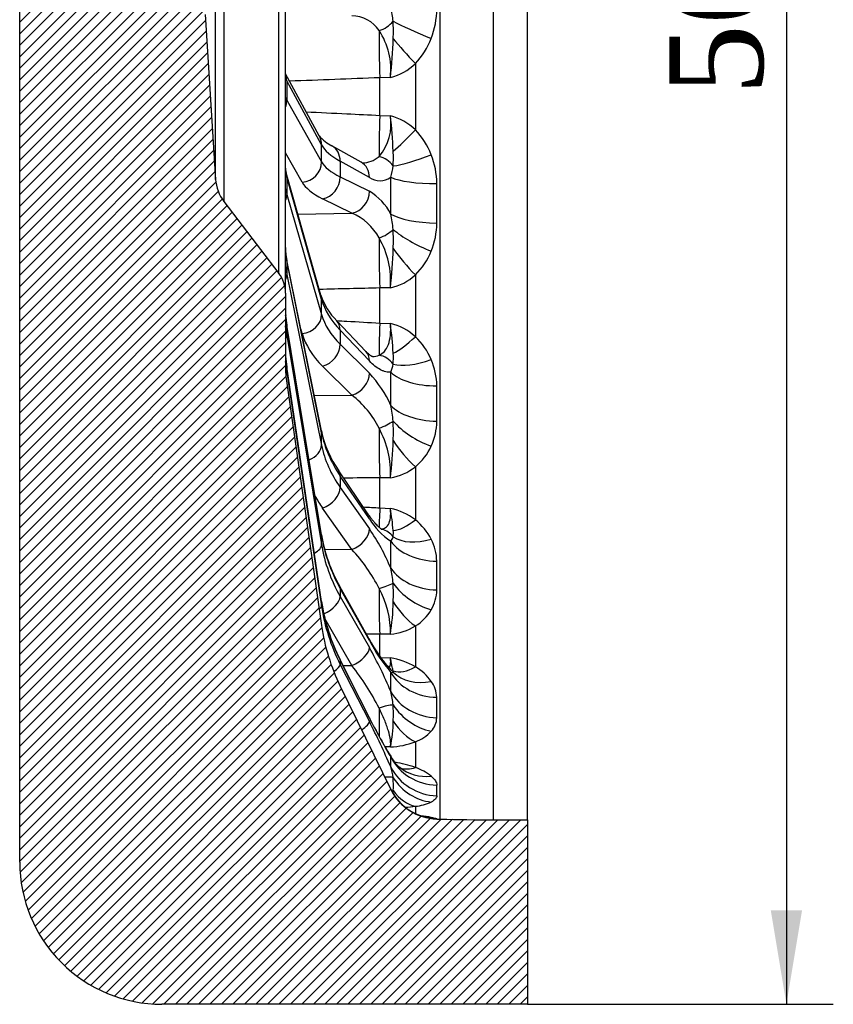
# Model space of a CAD drawing. Header units: millimetres. Extents: x 0 to 2285, y 0 to 1615.
# Tile 2 of 18: x 504 to 704, y 796 to 1039. Entities that reach past the tile are written whole.
import ezdxf
from ezdxf.enums import TextEntityAlignment as Align

# ---------------------------------------------------------------- set-up
doc = ezdxf.new("R2010")
doc.units = ezdxf.units.MM
doc.header["$LTSCALE"] = 7.692307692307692
doc.layers.add('CAP500C', color=7, linetype='Continuous')
doc.layers.add('Default', color=7, linetype='Continuous')
doc.styles.add('SEACAD_Times_New_Roman', font='times.ttf')
doc.dimstyles.new('ANSImm', dxfattribs={"dimtxt": 23.07692307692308, "dimasz": 23.07692307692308, "dimexe": 11.53846153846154, "dimexo": 0, "dimgap": 5.769230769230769, "dimtad": 1, "dimdsep": 46, "dimtxsty": 'SEACAD_Times_New_Roman', "dimblk1": '_SE_FILLED', "dimblk2": '_SE_FILLED', "dimsah": 1, "dimcen": 11.53846153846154, "dimazin": 0, "dimtfac": 0.85, "dimtdec": 3, "dimtofl": 0, "dimtmove": 0, "dimatfit": 3, "dimfxl": 1, "dimarcsym": 0})

# ---------------------------------------------------------------- blocks, each defined once
blk = doc.blocks.new('SE6')
at = {"layer": 'CAP500C', "linetype": 'Continuous'}
h = blk.add_hatch(dxfattribs=at)
h.set_pattern_fill('LINE', scale=0.6299212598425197, angle=45, style=0)
h.set_pattern_definition([(45, (0, 0), (-1.414213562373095, 1.414213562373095), [])])
edge = h.paths.add_edge_path()
edge.add_arc((627.3167476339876, 1196.114771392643), 50, 153.8951459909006, 171.8238029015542, ccw=False)
edge.add_line((582.4172325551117, 1218.115533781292), (594.8877815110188, 1243.565633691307))
edge.add_arc((606.5616554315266, 1237.845435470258), 13, 91.5000000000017, 153.8951459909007, ccw=False)
edge.add_line((606.2213551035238, 1250.84098069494), (607.0035780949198, 1250.861463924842))
edge.add_line((607.0035780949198, 1250.861463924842), (620.0920522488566, 1251.032801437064))
edge.add_line((620.0920522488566, 1251.032801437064), (628.5466937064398, 1251.032801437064))
edge.add_line((628.5466937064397, 1251.032801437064), (628.5466937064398, 1296.432801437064))
edge.add_line((628.5466937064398, 1296.432801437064), (538.5466937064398, 1296.432801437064))
edge.add_arc((538.5466937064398, 1261.432801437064), 35.00000000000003, 90, 180)
edge.add_line((503.5466937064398, 1261.432801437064), (503.5466937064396, 831.4328014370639))
edge.add_arc((538.5466937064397, 831.4328014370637), 35.00000000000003, 180, 270)
edge.add_line((538.5466937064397, 796.4328014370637), (628.5466937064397, 796.4328014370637))
edge.add_line((628.5466937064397, 796.4328014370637), (628.5466937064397, 841.8328014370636))
edge.add_line((628.5466937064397, 841.8328014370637), (620.0920522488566, 841.8328014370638))
edge.add_line((620.0920522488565, 841.8328014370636), (607.0035780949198, 842.0041389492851))
edge.add_line((607.0035780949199, 842.004138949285), (606.2213551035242, 842.0246221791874))
edge.add_arc((606.5616554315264, 855.0201674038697), 13, 206.1048540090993, 268.4999999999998, ccw=False)
edge.add_line((594.8877815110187, 849.2999691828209), (582.4172325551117, 874.7500690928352))
edge.add_arc((627.3167476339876, 896.7508314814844), 50, 188.1761970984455, 206.1048540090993, ccw=False)
edge.add_line((577.824977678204, 889.6399449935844), (569.2516317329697, 949.310432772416))
edge.add_arc((598.9466937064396, 953.5769646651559), 30, 180, 188.1761970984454, ccw=False)
edge.add_line((568.9466937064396, 953.5769646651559), (568.9466937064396, 971.4328014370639))
edge.add_arc((560.9466937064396, 971.4328014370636), 8, 0, 37.32159696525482)
edge.add_line((567.3086537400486, 976.283107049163), (553.7802836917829, 994.0277517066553))
edge.add_arc((561.7327337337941, 1000.090633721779), 10, 183.6679426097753, 217.3215969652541, ccw=False)
edge.add_line((551.7532180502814, 999.4508941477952), (549.1515368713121, 1040.035405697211))
edge.add_arc((648.9466937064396, 1046.432801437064), 100, 176.3320573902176, 183.6679426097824, ccw=False)
edge.add_line((549.151536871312, 1052.830197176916), (551.7532180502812, 1093.414708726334))
edge.add_arc((561.7327337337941, 1092.774969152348), 10, 142.6784030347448, 176.3320573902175, ccw=False)
edge.add_line((553.7802836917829, 1098.837851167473), (567.3086537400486, 1116.582495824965))
edge.add_arc((560.9466937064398, 1121.432801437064), 8, 322.6784030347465, 360)
edge.add_line((568.9466937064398, 1121.432801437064), (568.9466937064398, 1139.288638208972))
edge.add_arc((598.9466937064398, 1139.288638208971), 30, 171.823802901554, 180, ccw=False)
edge.add_line((569.2516317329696, 1143.555170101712), (577.8249776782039, 1203.225657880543))
at = {"layer": 'CAP500C', "color": 7, "linetype": 'Continuous'}
for p, q in [((503.5466937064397, 831.4328014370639), (503.5466937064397, 1261.432801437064)), ((607.0035780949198, 842.0041389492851), (607.0035780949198, 1250.861463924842)), ((620.0920522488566, 1251.032801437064), (620.0920522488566, 841.832801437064)), ((628.5466937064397, 841.8328014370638), (628.5466937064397, 1251.032801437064)), ((568.9466937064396, 971.4328014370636), (568.9466937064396, 1121.432801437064)), ((567.3086537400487, 976.283107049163), (567.3086537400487, 1116.582495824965)), ((553.7802836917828, 1098.837851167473), (553.7802836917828, 994.0277517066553)), ((551.7532180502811, 999.4508941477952), (551.7532180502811, 1093.414708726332)), ((549.151536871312, 1040.035405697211), (551.7532180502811, 999.4508941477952)), ((600.908632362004, 1027.973827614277), (600.908632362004, 1011.610383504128)), ((577.2662536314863, 1010.147936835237), (568.9466937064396, 1025.415256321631)), ((577.824977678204, 1007.939507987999), (569.2516317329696, 1023.672553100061)), ((569.2516317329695, 1023.672553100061), (569.2516317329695, 1018.918812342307)), ((594.7686558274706, 1024.542566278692), (592.1874128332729, 1024.448005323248)), ((592.1874128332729, 1015.18613980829), (592.1874128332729, 1024.448005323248)), ((569.2516317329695, 1018.918812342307), (577.8249776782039, 1003.764140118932)), ((592.1874128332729, 1015.18613980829), (594.7686558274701, 1015.064554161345)), ((573.0502981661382, 998.7534097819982), (568.9466937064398, 1006.007144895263)), ((577.824977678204, 1003.764140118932), (577.824977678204, 1007.939507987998)), ((587.5565578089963, 1003.67025169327), (580.3767095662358, 1007.704845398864)), ((589.5970807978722, 999.8807399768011), (582.4172325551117, 1003.915333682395)), ((582.4172325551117, 1003.915333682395), (582.4172325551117, 1000.080747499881)), ((577.684477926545, 970.9224940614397), (569.1111319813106, 1001.017015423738)), ((577.824977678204, 969.9081394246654), (569.2516317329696, 1000.002660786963)), ((569.2516317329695, 1000.002660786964), (569.2516317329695, 995.7405734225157)), ((582.4172325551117, 1000.080747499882), (589.5970807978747, 996.5305188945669)), ((553.7802836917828, 994.0277517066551), (567.3086537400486, 976.2831070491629)), ((569.2516317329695, 995.7405734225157), (577.8249776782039, 966.1646070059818)), ((585.2816267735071, 991.1344102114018), (578.1017785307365, 994.684638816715)), ((572.0071734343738, 990.8512082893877), (585.2816267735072, 991.1344102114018)), ((577.7766413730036, 937.5798228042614), (569.2032954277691, 979.9849285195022)), ((577.824977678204, 937.0918001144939), (569.2516317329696, 979.4969058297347)), ((569.2516317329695, 979.4969058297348), (569.2516317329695, 976.0169260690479)), ((569.2516317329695, 976.0169260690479), (577.8249776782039, 934.0352186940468)), ((600.908632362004, 975.9503844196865), (600.908632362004, 960.7020819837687)), ((594.7686558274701, 972.7758671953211), (592.1874128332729, 972.7147751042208)), ((592.1874128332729, 964.0840904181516), (592.1874128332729, 972.714775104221)), ((568.9466937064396, 971.4328014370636), (568.9466937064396, 953.5769646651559)), ((577.824977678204, 966.1646070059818), (577.824977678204, 969.9081394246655)), ((588.7288851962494, 957.1140403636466), (581.5490369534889, 964.6575510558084)), ((577.8087591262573, 911.9270883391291), (569.2354131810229, 963.7529405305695)), ((577.824977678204, 911.7268693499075), (569.2516317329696, 963.5527215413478)), ((569.2516317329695, 963.5527215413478), (569.2516317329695, 961.0920042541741)), ((573.0502981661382, 961.4815734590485), (572.6997763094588, 962.6907889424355)), ((589.5970807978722, 954.7669225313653), (582.4172325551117, 962.310433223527)), ((582.4172325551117, 962.3104332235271), (582.4172325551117, 958.872437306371)), ((592.1874128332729, 964.0840904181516), (594.7686558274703, 963.9437659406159)), ((569.2516317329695, 961.0920042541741), (577.8249776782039, 909.5655399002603)), ((582.4172325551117, 958.872437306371), (589.597080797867, 951.7631964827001)), ((577.8215317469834, 895.5897392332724), (569.248185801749, 953.304491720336)), ((577.824977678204, 895.5419252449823), (569.2516317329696, 953.2566777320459)), ((569.2516317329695, 953.2566777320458), (569.2516317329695, 951.9829167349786)), ((585.2816267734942, 946.335669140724), (578.1017785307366, 953.4449099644)), ((569.2516317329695, 951.9829167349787), (577.8249776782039, 894.423138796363)), ((569.2516317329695, 949.310432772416), (577.8249776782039, 889.6399449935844)), ((576.0181966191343, 946.2773647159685), (585.2816267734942, 946.3356691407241)), ((577.824977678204, 934.0352186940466), (577.824977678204, 937.0918001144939)), ((600.908632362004, 928.7302014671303), (600.908632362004, 915.6361873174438)), ((589.2392494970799, 917.1595355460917), (582.0594012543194, 927.6978854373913)), ((589.5970807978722, 915.8999832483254), (582.4172325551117, 926.438333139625)), ((582.4172325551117, 926.4383331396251), (582.4172325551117, 923.6312212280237)), ((594.7686558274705, 926.0287664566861), (592.1874128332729, 926.0053065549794)), ((592.1874128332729, 918.5939695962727), (592.1874128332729, 926.0053065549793)), ((582.4172325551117, 923.6312212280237), (589.5970807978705, 913.4474511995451)), ((585.2816267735, 908.3583822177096), (578.1017785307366, 918.5421522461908)), ((592.1874128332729, 918.5939695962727), (594.7686558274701, 918.4444691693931)), ((577.824977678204, 909.5655399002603), (577.824977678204, 911.7268693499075)), ((578.569913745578, 908.4199635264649), (585.2816267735, 908.3583822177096)), ((589.4691603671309, 886.4672256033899), (582.2893121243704, 899.282243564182)), ((589.5970807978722, 885.9286398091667), (582.4172325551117, 898.7436577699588)), ((582.4172325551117, 898.7436577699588), (582.4172325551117, 896.7587299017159)), ((582.4172325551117, 896.7587299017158), (589.5970807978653, 884.1944377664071)), ((577.824977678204, 894.423138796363), (577.824977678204, 895.5419252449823)), ((585.2816267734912, 879.7906387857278), (578.6507166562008, 891.3943230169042)), ((600.908632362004, 889.5312561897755), (600.908632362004, 879.4838657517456)), ((594.7686558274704, 887.4870017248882), (592.187412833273, 887.5027727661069)), ((592.1874128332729, 882.0360214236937), (592.1874128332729, 887.5027727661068)), ((589.5703569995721, 867.0240757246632), (582.3905087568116, 881.2424394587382)), ((589.5970807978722, 866.8953897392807), (582.4172325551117, 881.1137534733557)), ((582.4172325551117, 881.1137534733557), (582.4172325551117, 880.0862792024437)), ((582.4172325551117, 880.0862792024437), (589.5970807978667, 865.9977007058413)), ((583.0971289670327, 879.8431086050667), (585.2816267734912, 879.7906387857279)), ((592.352538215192, 881.8063549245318), (594.7686558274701, 881.6673657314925)), ((582.4172325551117, 874.7500690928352), (594.8877815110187, 849.2999691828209)), ((600.908632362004, 861.0248919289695), (600.908632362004, 854.7088382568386)), ((594.7686558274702, 859.7771305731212), (593.4372135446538, 859.8049470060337)), ((600.908632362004, 845.1537703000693), (600.908632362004, 843.3445222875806)), ((606.1926523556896, 842.0871251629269), (606.221355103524, 842.0246221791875)), ((606.221355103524, 842.0246221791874), (607.0035780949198, 842.0041389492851)), ((620.0920522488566, 841.8328014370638), (628.5466937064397, 841.8328014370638)), ((628.5466937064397, 841.8328014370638), (628.5466937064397, 796.4328014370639)), ((628.5466937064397, 796.4328014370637), (538.5466937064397, 796.4328014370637))]:
    blk.add_line(p, q, dxfattribs=at)
for centre, radius, start, end in [((585.2617343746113, 1031.677549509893), 8.024120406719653, 33.08833673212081, 89.8579593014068), ((578.3747032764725, 1037.163748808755), 17.10463474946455, 3.976198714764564, 15.47706331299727), ((585.1965555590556, 1041.581744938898), 20.99680944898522, 339.258997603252, 359.5279357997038), ((559.1581532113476, 1036.03128886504), 36.35402213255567, 356.8609296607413, 3.656603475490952), ((577.5304118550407, 1026.469303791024), 17.34558654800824, 353.6224574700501, 33.56020917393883), ((483.1041358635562, 1037.416558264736), 112.4042022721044, 353.4233092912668, 358.2788905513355), ((588.1218465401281, 1040.436565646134), 17.85557982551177, 315.735283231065, 339.3712635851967), ((592.0659701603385, 1036.587950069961), 12.3448685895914, 282.6463067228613, 315.7500587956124), ((567.3726990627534, 1024.882179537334), 1.587402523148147, 2.102240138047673, 3.479868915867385), ((582.6941170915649, 1013.043660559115), 12.24248735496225, 319.3647425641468, 9.501425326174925), ((486.5013718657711, 1002.112229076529), 109.0392933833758, 2.236192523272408, 6.82203568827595), ((591.9127022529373, 1002.803784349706), 12.58900104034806, 44.39067895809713, 76.88766319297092), ((588.1516534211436, 999.1015005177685), 17.86652359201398, 20.99025116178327, 44.43740711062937), ((584.430382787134, 1016.067441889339), 9.293292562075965, 219.5659013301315, 244.1387415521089), ((569.945328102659, 1004.696536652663), 25.56691926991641, 355.637279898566, 3.74582652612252), ((587.9449871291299, 1009.548909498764), 6.030868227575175, 268.5926656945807, 312.053158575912), ((585.9292870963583, 998.200199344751), 20.26432195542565, 0.556750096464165, 21.11867345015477), ((574.1943881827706, 1002.200186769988), 5.234082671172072, 179.7095792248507, 185.1283832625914), ((573.9427783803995, 1002.344531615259), 5.010699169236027, 186.8171973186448, 195.3631688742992), ((583.7924847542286, 1003.725715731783), 11.68634638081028, 341.2567202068, 355.2188271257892), ((561.7327337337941, 1000.090633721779), 9.999999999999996, 183.6679426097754, 217.3215969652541), ((592.1624472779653, 1003.770618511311), 4.65964163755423, 236.5952351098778, 305.3606199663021), ((196.0283483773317, 993.5442486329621), 410.1930112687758, 359.3221366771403, 0.6778633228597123), ((582.529861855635, 984.6717870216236), 13.80489424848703, 26.73397827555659, 59.20714444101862), ((580.1502560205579, 978.7690424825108), 13.38780358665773, 27.8757954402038, 67.4625652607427), ((574.4229955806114, 985.8047391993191), 21.05732812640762, 3.626152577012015, 13.95214519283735), ((587.1035885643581, 988.8428863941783), 19.08966494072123, 338.2364580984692, 359.5452938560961), ((552.0591158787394, 984.6023920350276), 43.45300761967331, 357.1301978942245, 3.343335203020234), ((573.6458542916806, 974.4189933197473), 21.18661389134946, 355.5519638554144, 30.05090003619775), ((583.0381761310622, 982.5614850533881), 14.07827140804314, 179.6502775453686, 183.9528512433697), ((581.9153392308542, 982.5601028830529), 12.97025754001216, 184.2588973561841, 191.4518630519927), ((492.6977497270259, 984.912675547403), 102.7899410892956, 353.2190456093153, 358.6142494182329), ((589.5130548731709, 987.8720564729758), 16.49198141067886, 313.7074854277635, 338.2651424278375), ((560.9466937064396, 971.4328014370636), 7.999999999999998, 0, 37.32159696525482), ((592.3882847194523, 984.9049109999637), 12.36041545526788, 281.103399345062, 313.5767277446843), ((592.39165722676, 975.6702784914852), 15.45453266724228, 197.8911623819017, 225.4459423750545), ((592.7614512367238, 967.3174342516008), 23.80209803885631, 179.8896197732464, 183.2450466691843), ((590.4919153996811, 967.2721221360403), 21.54584706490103, 183.4623081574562, 189.4004997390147), ((501.2851265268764, 951.4416561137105), 94.31581522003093, 3.158957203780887, 7.617308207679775), ((591.9272729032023, 951.1263727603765), 13.12855760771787, 46.83445438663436, 77.5007018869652), ((589.5719390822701, 948.617758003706), 16.56959566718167, 22.92690586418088, 46.82833830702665), ((596.7291668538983, 957.387699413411), 27.78267274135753, 183.1005211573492, 188.4513497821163), ((581.5301977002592, 955.4029559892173), 13.98217622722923, 354.0943575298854, 5.071851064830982), ((589.1040378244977, 948.3879851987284), 17.09006861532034, 0.7474180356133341, 23.02529525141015), ((598.9466937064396, 953.5769646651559), 30, 179.9999999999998, 188.1761970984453), ((589.2288912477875, 954.686073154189), 6.25108138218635, 334.2468254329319, 353.3698390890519), ((568.7666276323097, 932.2475270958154), 28.54416106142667, 23.92060734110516, 43.13352789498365), ((276.4966500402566, 944.2599632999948), 329.7247105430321, 359.2439191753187, 0.7560808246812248), ((571.2580689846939, 927.9731667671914), 23.10501388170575, 26.22612781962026, 52.63080147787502), ((572.9939012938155, 938.5665989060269), 22.48773622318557, 3.563167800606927, 13.51331773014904), ((572.0109497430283, 927.2123772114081), 22.78846463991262, 357.0227731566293, 28.7793859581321), ((550.5504131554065, 937.3871616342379), 44.9616662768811, 357.1799068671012, 3.285769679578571), ((591.1408486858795, 940.0448619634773), 15.05241673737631, 335.4506127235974, 359.4828814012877), ((604.311753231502, 943.2109203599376), 27.12602847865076, 191.9811688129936, 214.8819476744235), ((513.3314269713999, 936.7623735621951), 82.14153982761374, 352.4915681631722, 358.8927302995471), ((591.976161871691, 939.7078210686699), 14.15263795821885, 309.1351909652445, 335.286731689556), ((592.8391993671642, 938.7425088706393), 12.85931757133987, 278.6294449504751, 308.8671256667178), ((528.238275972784, 907.2270383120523), 67.4694167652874, 4.934512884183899, 9.570408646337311), ((592.0529163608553, 904.3905180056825), 14.31393671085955, 51.78034967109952, 79.06315061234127), ((604.1433538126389, 924.5675609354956), 16.93283678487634, 210.789125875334, 236.7495335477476), ((591.9728918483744, 904.2815443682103), 14.44906138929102, 27.1265544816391, 51.79838707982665), ((616.0925143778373, 918.3762514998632), 38.82315831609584, 189.5620943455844, 209.4602789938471), ((545.0814121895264, 883.0085060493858), 53.92748959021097, 22.62415894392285, 34.36355828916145), ((593.240625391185, 911.9737997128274), 2.252652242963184, 315.9279506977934, 347.3000815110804), ((590.808521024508, 912.3127411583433), 4.704196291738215, 349.7859662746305, 8.77711686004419), ((593.8682667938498, 905.2359229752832), 12.32702756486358, 1.18626811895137, 27.19539962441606), ((557.3319525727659, 881.7786485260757), 38.57028041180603, 26.04776935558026, 43.56086275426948), ((386.4183943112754, 901.9385880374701), 219.8029686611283, 359.0739235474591, 0.9260764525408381), ((574.4685319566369, 898.6692037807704), 21.01488207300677, 3.760547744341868, 14.00116590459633), ((555.036313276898, 897.6032362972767), 40.47572307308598, 357.028879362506, 3.462110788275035), ((572.9697142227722, 888.0415541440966), 21.80599420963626, 358.5427429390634, 29.30788959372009), ((596.2285991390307, 898.52044464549), 9.964959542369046, 329.703173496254, 359.2272388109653), ((624.5201259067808, 902.5600070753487), 47.21592242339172, 188.4893380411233, 206.8393901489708), ((540.0101925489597, 896.230875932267), 55.45218333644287, 350.9275573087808, 359.2502532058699), ((594.88526900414, 899.4207966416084), 11.57946097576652, 301.344090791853, 329.2098359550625), ((627.3167476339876, 896.7508314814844), 50.00000000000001, 188.1761970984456, 206.1048540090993), ((593.3667388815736, 901.9406236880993), 14.52145168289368, 275.5400261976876, 301.2894806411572), ((619.5561165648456, 901.8300170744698), 33.78262751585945, 207.0497985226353, 223.1114039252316), ((629.9659791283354, 907.4314644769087), 45.73859881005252, 208.0423624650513, 219.8651453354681), ((504.5550413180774, 836.0272131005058), 97.73551049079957, 22.48743554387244, 29.52691659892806), ((535.0498483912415, 840.2687756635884), 63.9156414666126, 27.02865613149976, 38.19531625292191), ((592.1619040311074, 864.6126887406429), 17.25274361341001, 59.53738294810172, 81.30978428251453), ((594.9760278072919, 879.4684445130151), 1.359675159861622, 265.0657505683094, 289.8700996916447), ((594.6566067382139, 868.6879148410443), 12.47559138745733, 35.34628081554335, 59.92450834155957), ((598.9418150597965, 871.666184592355), 7.257465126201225, 2.448859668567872, 35.73926427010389), ((578.449832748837, 868.8297947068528), 17.0362568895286, 4.298594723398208, 15.5929812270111), ((564.3148365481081, 867.961829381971), 31.19715157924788, 356.6171557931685, 3.942381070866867), ((496.3401385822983, 869.4642546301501), 109.8812315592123, 358.6900316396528, 1.309968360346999), ((702.7927557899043, 923.1531446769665), 126.3715587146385, 206.3695007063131, 211.6520877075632), ((715.21840883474, 929.4789725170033), 140.3475076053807, 206.4821340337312, 210.9539674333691), ((408.5385982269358, 773.6737703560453), 203.2384860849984, 23.54338636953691, 27.0175895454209), ((566.1539806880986, 866.094159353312), 29.3036599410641, 347.5509522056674, 0.05241020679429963), ((601.0078478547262, 867.1229780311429), 5.187615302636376, 317.5003314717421, 358.1137968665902), ((597.5343388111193, 870.3956211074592), 9.95974007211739, 289.8033745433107, 317.1194715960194), ((593.9866878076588, 879.3556944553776), 19.59417356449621, 272.2871783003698, 290.687175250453), ((593.1670641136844, 855.5882875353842), 2.400686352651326, 31.29161420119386, 45.18624439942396), ((602.3881094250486, 861.2558191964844), 8.416067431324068, 211.7332260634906, 230.7133265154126), ((591.9427153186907, 829.7378983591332), 26.53178297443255, 70.24911887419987, 81.53260923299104), ((583.8681937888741, 851.0760177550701), 11.62274123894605, 5.461810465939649, 18.97928700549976), ((596.7256799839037, 842.4039717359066), 12.99641607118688, 51.40733001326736, 71.22489787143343), ((575.8998305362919, 850.4829691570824), 19.61209507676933, 355.7355328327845, 4.970735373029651), ((606.5616554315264, 855.0201674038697), 13, 206.1048540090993, 268.4999999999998), ((606.3245953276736, 854.9119127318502), 12.73669117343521, 206.2305431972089, 256.2237041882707), ((576.8084402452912, 849.0500352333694), 29.41296911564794, 357.4661820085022, 2.533817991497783), ((599.5342818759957, 858.1696207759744), 13.08820854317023, 276.0275565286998, 293.8795073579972), ((595.316931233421, 887.2474477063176), 42.46345251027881, 274.2627798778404, 277.5668386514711), ((593.8237950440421, 780.3054331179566), 63.09309539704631, 79.9513236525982, 82.28947564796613), ((620.0920522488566, 1341.832801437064), 499.9999999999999, 268.5, 270), ((538.5466937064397, 831.4328014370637), 35.00000000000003, 179.9999999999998, 270)]:
    blk.add_arc(centre, radius, start, end, dxfattribs=at)
for centre, major_axis, ratio, start_param, end_param in [((591.694045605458, 1039.666232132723), (4.409400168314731, 2.357369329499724), 0.6933532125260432, 4.419230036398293, 5.278367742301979), ((605.1728796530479, 1034.927146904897), (-12.03149892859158, 4.923721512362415), 0.06553706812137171, 0.6554818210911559, 1.5693323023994), ((592.7980842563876, 1025.955592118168), (0.4885929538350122, -13.9914715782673), 0.0476197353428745, 3.903963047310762, 4.818685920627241), ((601.2489326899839, 1029.148182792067), (-8.91589330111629, 9.460805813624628), 0.08109822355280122, 0.9527907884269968, 1.618603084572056), ((564.3024547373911, 1023.488509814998), (-4.390452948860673, -2.392472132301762), 0.9548104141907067, 2.661122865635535, 3.014703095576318), ((563.9944699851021, 1024.314046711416), (-4.902225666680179, -0.9839631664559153), 0.9641336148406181, 2.950341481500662, 3.078598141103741), ((598.9466937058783, 1023.608232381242), (-29.99821895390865, 1.265116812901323), 0.258390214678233, 0.06315272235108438, 0.1535982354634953), ((563.9944699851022, 1019.539528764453), (4.899603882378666, 0.9969362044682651), 0.9650777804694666, 5.961124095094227, 6.089380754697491), ((564.3024547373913, 1018.734769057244), (4.351871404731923, 2.461953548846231), 0.9573811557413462, 5.433937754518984, 5.787517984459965), ((598.9466937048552, 1021.191652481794), (-29.99821895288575, -1.265116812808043), 0.2583902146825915, 0.04135937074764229, 0.131804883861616), ((592.7980842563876, 1017.328850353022), (-0.6443983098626, -13.98516180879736), 0.03697472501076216, -1.415273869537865, -0.5005509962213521), ((601.248932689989, 1013.825776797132), (-8.899949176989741, -9.47580627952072), 0.0985883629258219, 0.7623631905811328, 1.428175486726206), ((572.8758006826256, 1007.755464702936), (-4.390452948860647, -2.392472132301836), 0.9548104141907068, 2.661122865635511, 3.141592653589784), ((627.3167476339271, 1007.943600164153), (-49.99736007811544, 1.988079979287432), 0.2584377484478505, 0.1529776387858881, 0.465891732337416), ((577.9272810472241, 1003.345912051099), (-2.449428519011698, -4.358933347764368), 0.863313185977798, 2.140277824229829, 3.140794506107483), ((572.8758006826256, 1003.580096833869), (4.351871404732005, 2.461953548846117), 0.9573811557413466, 4.251273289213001, 5.787517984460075), ((627.3167476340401, 1007.440913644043), (-49.99736007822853, -1.988079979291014), 0.258437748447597, 0.1324254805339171, 0.4453395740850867), ((585.1071292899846, 999.3113183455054), (-2.449428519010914, -4.358933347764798), 0.8633131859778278, 2.140277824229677, 3.141592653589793), ((591.6940456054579, 1000.692988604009), (3.938414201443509, -3.080404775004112), 0.8342023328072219, 1.22794378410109, 2.087081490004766), ((605.1728796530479, 1008.104184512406), (-12.00383325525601, -4.990790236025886), 0.1757180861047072, 0.5557400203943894, 1.469590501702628), ((563.9944699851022, 1001.231176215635), (-4.973035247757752, -0.5185753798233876), 0.8639298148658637, 3.051651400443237, 3.136913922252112), ((598.9466937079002, 1001.088206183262), (-29.99174090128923, 1.410139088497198), 0.4991719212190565, 0.0757215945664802, 0.1661671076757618), ((564.3024547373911, 999.6471164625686), (-4.808677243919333, -1.369898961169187), 0.8547288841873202, 2.902031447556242, 3.139197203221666), ((627.4912451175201, 1002.614226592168), (-54.99759872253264, -1.988134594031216), 0.2585038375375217, 0.1333570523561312, 0.4462711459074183), ((577.9272810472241, 999.5113258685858), (2.216222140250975, 4.482003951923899), 0.8712661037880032, 3.696668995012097, 5.236120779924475), ((502.2838020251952, 1044.324689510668), (30.62450513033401, -188.4387055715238), 0.463777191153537, 1.208848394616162, 1.258645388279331), ((606.532952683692, 1001.451057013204), (-12.99897626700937, -0.1631441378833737), 0.2346717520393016, 0.4525185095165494, 1.541669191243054), ((563.9944699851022, 996.9504605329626), (4.972694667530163, 0.5218311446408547), 0.8657538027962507, 6.064421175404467, 6.19267783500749), ((598.9466937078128, 998.9215599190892), (-29.9917409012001, -1.410139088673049), 0.4991719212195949, 0.02879049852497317, 0.1192360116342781), ((585.1071292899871, 995.9610972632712), (2.216222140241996, 4.482003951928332), 0.8712661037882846, 3.696668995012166, 5.236120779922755), ((564.3024547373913, 995.3850290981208), (4.802305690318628, 1.392070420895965), 0.8596951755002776, 5.686088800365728, 6.039669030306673), ((606.532952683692, 992.3623972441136), (-12.99894857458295, 0.1653358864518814), 0.2827673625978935, 0.45906030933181, 1.548210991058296), ((591.6940456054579, 987.6209805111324), (4.596216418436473, 1.968449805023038), 0.5052532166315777, 4.561108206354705, 5.42024591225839), ((605.1728796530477, 985.8769667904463), (11.93452247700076, -5.154335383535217), 0.3023259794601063, 3.900096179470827, 4.81394666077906), ((592.7980842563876, 977.7699196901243), (0.2993140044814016, -13.99680003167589), 0.05501953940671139, 4.166005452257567, 5.080728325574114), ((563.9944699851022, 981.2287217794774), (-4.986426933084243, -0.3681663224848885), 0.7048506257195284, 3.089502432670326, 3.13927243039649), ((598.9466937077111, 981.6583392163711), (-29.97529744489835, 1.724214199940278), 0.7059369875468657, 0.09284007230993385, 0.1832855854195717), ((601.2489326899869, 980.4344577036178), (-8.595604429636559, 9.752721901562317), 0.2552581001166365, 1.148854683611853, 1.814666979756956), ((564.3024547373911, 978.9940902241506), (-4.900840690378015, -0.9908382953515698), 0.6963989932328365, 3.001002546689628, 3.14018995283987), ((563.9944699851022, 977.7335320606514), (4.986327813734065, 0.3695063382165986), 0.7074301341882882, 6.102648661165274, 6.230905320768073), ((598.946693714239, 979.8892799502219), (-29.97529745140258, -1.724214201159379), 0.7059369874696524, 0.01167202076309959, 0.1021175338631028), ((564.3024547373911, 975.5141104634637), (4.898891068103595, 1.000433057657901), 0.703422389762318, 5.78764439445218, 6.141224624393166), ((572.8758006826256, 969.5525951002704), (-4.808677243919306, -1.369898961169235), 0.8547288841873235, 2.902031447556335, 3.141592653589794), ((627.3167476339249, 971.81716466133), (-49.98775649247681, 2.216135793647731), 0.4992636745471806, 0.1648320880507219, 0.4777461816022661), ((563.9944699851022, 965.6698176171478), (-4.99092505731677, -0.3011097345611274), 0.4977370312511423, 3.111477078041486, 3.140641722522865), ((598.9466937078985, 966.642744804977), (-29.92655587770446, 2.426466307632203), 0.8645973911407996, 0.122243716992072, 0.2126892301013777), ((572.8758006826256, 965.8090626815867), (4.8023056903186, 1.392070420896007), 0.8596951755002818, 4.50342433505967, 6.039669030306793), ((627.3167476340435, 971.3664682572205), (-49.98775649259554, -2.216135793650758), 0.4992636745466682, 0.1205710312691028, 0.4334851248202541), ((577.9272810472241, 961.2103951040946), (-3.62175590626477, -3.447155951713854), 0.769908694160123, 2.501667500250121, 3.140478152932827), ((563.9944699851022, 963.1983452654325), (4.990886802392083, 0.3017431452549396), 0.5008962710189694, 6.12474970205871, 6.253006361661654), ((598.946693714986, 965.3918310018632), (29.92655588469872, 2.42646630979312), 0.8645973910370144, 3.123861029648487, 3.214306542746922), ((564.3024547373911, 962.9369007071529), (-4.932958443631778, -0.8160398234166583), 0.4906106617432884, 3.059896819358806, 3.140558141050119), ((592.7980842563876, 969.7310761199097), (-0.7562064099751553, -13.97956193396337), 0.02380994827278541, -1.153682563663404, -0.2389596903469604), ((564.3024547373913, 960.4761834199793), (4.932192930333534, 0.8206539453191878), 0.4992125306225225, 5.847446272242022, 6.201026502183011), ((627.4912451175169, 967.0389790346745), (-54.98886124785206, -2.21641809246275), 0.4993912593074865, 0.1225754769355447, 0.4354895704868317), ((601.2489326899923, 966.1562483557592), (-8.544163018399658, -9.797820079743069), 0.2715563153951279, 0.5650643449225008, 1.230876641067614), ((577.9272810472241, 957.7723991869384), (3.518020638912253, 3.552960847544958), 0.785272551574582, 4.080759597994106, 5.620211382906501), ((598.946693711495, 957.064710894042), (-29.67480415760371, 4.568026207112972), 0.9643604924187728, 0.1996297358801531, 0.2900752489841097), ((585.1071292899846, 953.6668844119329), (-3.621755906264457, -3.4471559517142), 0.7699086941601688, 2.501667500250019, 3.141592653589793), ((591.6940456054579, 951.3036991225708), (-2.570809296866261, 4.288465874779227), 0.9182019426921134, 4.783832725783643, 5.642970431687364), ((605.1728796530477, 960.8819449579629), (-11.83743604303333, -5.373556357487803), 0.4049983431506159, 0.4468510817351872, 1.360701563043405), ((563.9944699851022, 954.3354491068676), (4.992678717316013, 0.2704796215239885), 0.2602271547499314, 6.140927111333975, 6.269183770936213), ((598.9466937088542, 956.4171902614), (-29.67480415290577, -4.568026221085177), 0.9643604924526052, 6.188067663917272, 6.278513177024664), ((564.3024547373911, 952.5698188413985), (-4.945731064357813, -0.7346728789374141), 0.2513880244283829, 3.103553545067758, 3.140992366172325), ((564.3024547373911, 951.2960578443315), (4.945443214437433, 0.7366080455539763), 0.2609821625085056, 5.934158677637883, 6.24504595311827), ((585.1071292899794, 950.6631583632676), (3.518020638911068, 3.552960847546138), 0.7852725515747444, 4.080759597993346, 5.620211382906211), ((502.2838018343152, 1042.360242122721), (55.27852484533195, -187.7051538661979), 0.3958081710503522, 0.9062229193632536, 0.9560199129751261), ((606.532952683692, 954.8301076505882), (-12.99874576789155, -0.180578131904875), 0.478247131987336, 0.448820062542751, 1.53797074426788), ((606.532952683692, 946.6814382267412), (-12.99867151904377, 0.1858460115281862), 0.5213684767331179, 0.462917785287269, 1.552068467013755), ((592.7980842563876, 934.2635091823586), (0.08946985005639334, -13.99971410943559), 0.05866985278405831, 4.428205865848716, 5.34292873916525), ((591.6940456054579, 939.5836572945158), (4.675860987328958, 1.770966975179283), 0.2827210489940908, 4.667537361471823, 5.526675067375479), ((605.1728796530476, 940.9535667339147), (11.6612524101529, -5.745884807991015), 0.5185118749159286, 4.020397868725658, 4.934248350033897), ((572.8758006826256, 936.5889845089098), (-4.900840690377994, -0.9908382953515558), 0.6963989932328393, 3.001002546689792, 3.141592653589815), ((627.3167476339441, 940.7756614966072), (-49.96336807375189, 2.710221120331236), 0.7060664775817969, 0.1809828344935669, 0.4938969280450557), ((572.8758006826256, 933.5324030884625), (4.898891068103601, 1.000433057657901), 0.7034223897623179, 4.957552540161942, 6.141224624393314), ((627.31674763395, 940.4076694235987), (-49.96336807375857, -2.710221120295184), 0.7060664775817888, 0.1044202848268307, 0.4173343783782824), ((601.2489326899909, 936.218410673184), (-7.86767517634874, 10.34889787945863), 0.4120225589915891, 1.363598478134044, 2.029410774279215), ((577.9272810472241, 924.8826443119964), (-4.132120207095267, -2.815241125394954), 0.6240361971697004, 2.732058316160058, 3.140872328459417), ((577.9272810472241, 922.0755324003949), (4.086482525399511, 2.881086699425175), 0.6457639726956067, 4.324023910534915, 5.863475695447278), ((627.4912451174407, 936.87428926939), (-54.96665797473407, -2.711253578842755), 0.7062465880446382, 0.3355027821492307, 0.4207938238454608), ((592.7980842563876, 927.3603977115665), (0.8165400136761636, 13.97616765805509), 0.009022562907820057, -4.033856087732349, -3.383184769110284), ((585.1071292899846, 914.3442944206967), (-4.132120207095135, -2.815241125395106), 0.6240361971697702, 2.732058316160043, 3.141592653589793), ((601.2489326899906, 923.9574343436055), (-7.769531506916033, -10.42278178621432), 0.4260181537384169, 0.347746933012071, 1.013559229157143), ((572.8758006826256, 911.1110485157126), (-4.932958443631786, -0.8160398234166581), 0.4906106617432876, 3.059896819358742, 3.141592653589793), ((627.3167476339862, 916.9345178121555), (-49.89098083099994, 3.816115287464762), 0.8647550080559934, 0.208749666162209, 0.5216637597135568), ((585.1071292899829, 911.8917623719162), (4.086482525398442, 2.88108669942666), 0.6457639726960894, 4.32402391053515, 5.863475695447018), ((591.6940456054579, 908.3973007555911), (-0.5979261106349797, -4.964119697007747), 0.9396276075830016, 2.348126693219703, 3.047590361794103), ((605.1728796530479, 919.4898548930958), (-11.43686858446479, -6.180456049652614), 0.6066786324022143, 0.3118627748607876, 1.225713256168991), ((572.8758006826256, 908.9497190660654), (4.932192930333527, 0.8206539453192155), 0.4992125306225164, 5.329648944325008, 6.201026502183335), ((627.3167476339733, 916.6743081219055), (-49.89098083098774, -3.816115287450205), 0.8647550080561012, 0.07665345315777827, 0.3895675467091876), ((502.2838018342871, 1040.673332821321), (72.7268156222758, -187.6696314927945), 0.3054640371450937, 0.6426316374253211, 0.6924286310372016), ((606.532952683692, 914.4517304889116), (-12.99815722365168, -0.2188807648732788), 0.6892307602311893, 0.4438580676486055, 1.533008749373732), ((606.532952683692, 907.7983697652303), (-12.99796418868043, 0.2300585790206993), 0.7244391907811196, 0.4682853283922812, 1.557436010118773), ((577.9272810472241, 896.8383358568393), (-4.362031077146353, -2.443907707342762), 0.4356366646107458, 2.894671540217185, 3.141278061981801), ((591.6940456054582, 898.8279266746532), (4.702076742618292, 1.700139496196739), 0.04092190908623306, 4.75941542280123, 5.618553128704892), ((605.1728796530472, 903.2184022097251), (11.03410694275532, -6.873753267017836), 0.6993620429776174, 4.181135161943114, 5.094985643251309), ((577.9272810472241, 894.8534079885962), (4.341178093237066, 2.480760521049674), 0.4622476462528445, 4.559366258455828, 6.032461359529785), ((592.7980842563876, 898.401250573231), (-0.1265312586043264, -13.99942819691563), 0.05832191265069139, 4.690456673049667, 5.60517954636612), ((572.8758006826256, 893.7362799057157), (4.945443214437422, 0.7366080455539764), 0.2609821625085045, 5.752756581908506, 6.245045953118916), ((572.8758006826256, 894.8550663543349), (-4.945731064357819, -0.7346728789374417), 0.251388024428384, 3.10355354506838, 3.141592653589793), ((627.3167476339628, 901.918468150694), (-49.5148506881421, 7.203865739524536), 0.9645306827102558, 0.2821197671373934, 0.595033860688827), ((627.316747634, 901.7837737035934), (-49.51485068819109, -7.203865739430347), 0.9645306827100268, 0.003283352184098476, 0.3161974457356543), ((601.2489326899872, 899.5132922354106), (6.58365354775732, -11.20961667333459), 0.5407083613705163, 4.752638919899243, 5.418451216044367), ((585.1071292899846, 884.0233178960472), (-4.362031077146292, -2.443907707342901), 0.4356366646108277, 2.89467154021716, 3.141592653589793), ((585.1071292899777, 882.2891158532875), (4.341178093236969, 2.480760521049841), 0.4622476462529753, 4.493009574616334, 6.032461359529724), ((577.9272810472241, 877.9611687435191), (4.454858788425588, 2.270293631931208), 0.2472299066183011, 5.295516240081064, 6.165380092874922), ((577.9272810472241, 878.9886430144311), (-4.463227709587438, -2.253796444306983), 0.217549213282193, 3.024647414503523, 3.141303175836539), ((502.2838019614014, 1039.378921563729), (84.10474172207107, -188.1884836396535), 0.2059329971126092, 0.4068881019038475, 0.4566850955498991), ((606.532952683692, 883.0676452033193), (-12.99644285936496, -0.3040937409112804), 0.8532444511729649, 0.4355020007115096, 1.524652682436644), ((591.6940456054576, 874.8977936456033), (-3.198262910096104, -3.843320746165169), 0.8970192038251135, 2.968541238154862, 3.141639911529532), ((605.1728796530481, 886.7487168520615), (-10.50552544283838, -7.657279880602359), 0.767014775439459, 0.1188936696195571, 1.03274415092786), ((601.2489326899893, 890.1051141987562), (-6.420800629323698, -11.30368609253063), 0.5514475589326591, 0.09635847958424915, 0.7621707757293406), ((606.532952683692, 878.3630087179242), (-12.99577280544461, 0.3314953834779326), 0.8781405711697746, 0.4778595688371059, 1.567010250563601), ((591.6940456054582, 868.131224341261), (4.689295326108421, 1.735081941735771), 0.2036659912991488, 0.5746209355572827, 1.433758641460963), ((605.172879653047, 875.2430623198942), (9.504478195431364, -8.8693232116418), 0.8325518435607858, 4.430766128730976, 5.344616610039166), ((592.7980842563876, 872.6270975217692), (-0.3338263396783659, -13.99601943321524), 0.05399943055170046, -1.33054866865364, -0.7384349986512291), ((585.1071292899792, 863.8725902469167), (4.454858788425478, 2.270293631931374), 0.247229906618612, 5.202569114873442, 6.165380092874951), ((585.1071292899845, 864.7702792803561), (-4.463227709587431, -2.25379644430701), 0.2175492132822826, 3.024647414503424, 3.141592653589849), ((601.248932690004, 872.8204955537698), (4.557943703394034, -12.17477511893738), 0.6325457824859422, 5.044926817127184, 5.710739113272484), ((502.2838018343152, 1038.565220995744), (90.52584490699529, -188.7549392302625), 0.1033518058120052, 0.1873538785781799, 0.2371508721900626), ((606.532952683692, 862.8166253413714), (-12.98791895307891, -0.560322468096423), 0.9591109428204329, 0.414109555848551, 1.503260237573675), ((606.532952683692, 860.3813262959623), (12.98247055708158, -0.6748764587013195), 0.9719981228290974, 3.647541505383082, 4.736692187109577), ((605.1728796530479, 864.8897852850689), (8.120693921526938, 10.15156787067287), 0.8750801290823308, 3.141859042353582, 3.853886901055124), ((601.2489326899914, 866.9062675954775), (4.315380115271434, 12.26285017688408), 0.6392967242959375, 3.177663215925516, 3.606751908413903), ((591.694045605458, 849.5854798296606), (4.630688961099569, 1.885926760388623), 0.4343743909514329, 0.4747422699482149, 1.018957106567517), ((605.1728796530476, 858.934020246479), (5.480833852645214, -11.78814914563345), 0.9090046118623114, 4.868261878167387, 5.78211235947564), ((606.532952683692, 855.0787444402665), (11.67387392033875, 5.720198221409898), 0.9996156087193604, 3.14159265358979, 4.230743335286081), ((601.2489326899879, 857.959090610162), (1.750823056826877, -12.88156118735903), 0.6812762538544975, 5.382418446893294, 6.048230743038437), ((605.1728796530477, 855.402710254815), (2.221167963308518, 12.80884119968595), 0.9235102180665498, 3.146023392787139, 3.298925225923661)]:
    blk.add_ellipse(centre, major_axis=major_axis, ratio=ratio, start_param=start_param, end_param=end_param, dxfattribs=at)
for points in [[(592.1874128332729, 1024.448005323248), (584.7691805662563, 1024.167312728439), (577.3509886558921, 1023.886510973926), (569.9328380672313, 1023.605598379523)], [(592.1874128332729, 972.7147751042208), (587.2170038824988, 972.5948857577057), (582.2466130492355, 972.4750368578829), (577.2762406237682, 972.3552289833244)], [(590.3574379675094, 955.8452892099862), (590.9300598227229, 955.8387937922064), (591.475067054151, 955.9370169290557), (591.9845820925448, 956.1530088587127)], [(592.1874128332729, 926.0053065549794), (589.2134269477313, 925.9792566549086), (586.2394475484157, 925.9532522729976), (583.2654746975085, 925.9272937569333)], [(588.0924961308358, 918.8426358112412), (589.4574669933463, 918.759726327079), (590.8224392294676, 918.6768376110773), (592.1874128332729, 918.5939695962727)], [(592.1874128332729, 887.5027727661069), (591.0834252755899, 887.5107204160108), (589.9794386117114, 887.5186781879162), (588.8754528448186, 887.5266461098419)], [(595.4098829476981, 848.3484461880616), (595.4274065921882, 848.5690627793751), (595.4435593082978, 848.7948896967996), (595.4576283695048, 849.0246080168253)]]:
    blk.add_open_spline(points, degree=3, dxfattribs=at)
for points, knots in [([(574.0358198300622, 1016.075761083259), (577.3759381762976, 1015.911947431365), (580.7160648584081, 1015.748195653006), (584.0561997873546, 1015.584505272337), (586.7665987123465, 1015.451676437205), (589.4770030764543, 1015.318888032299), (592.1874128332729, 1015.18613980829)], [0.476076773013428, 0.476076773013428, 0.476076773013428, 0.476076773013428, 0.765303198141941, 0.765303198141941, 0.765303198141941, 1, 1, 1, 1]), ([(587.8373569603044, 1003.540752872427), (587.837030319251, 1003.540706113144), (587.8317444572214, 1003.541232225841), (587.7947085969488, 1003.551883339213), (587.690616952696, 1003.590375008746), (587.5908290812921, 1003.646665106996), (587.5432493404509, 1003.673378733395)], [0.2852685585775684, 0.2852685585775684, 0.2852685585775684, 0.2852685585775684, 0.3539800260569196, 0.6063396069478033, 0.843691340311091, 1, 1, 1, 1]), ([(581.5186140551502, 964.6901762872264), (582.3644754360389, 964.6420974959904), (583.2103373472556, 964.5940248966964), (584.0561997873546, 964.5459584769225), (586.7665987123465, 964.391939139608), (589.4770030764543, 964.2379832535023), (592.1874128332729, 964.0840904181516)], [0.6920589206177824, 0.6920589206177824, 0.6920589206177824, 0.6920589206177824, 0.7653031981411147, 0.7653031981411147, 0.7653031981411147, 1, 1, 1, 1]), ([(591.9845820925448, 956.1530088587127), (592.4746000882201, 956.3624080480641), (592.9156830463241, 956.6783658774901), (593.689458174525, 957.5477583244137), (594.0226404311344, 958.1100623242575), (594.5233111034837, 959.4387410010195), (594.6987838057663, 960.221899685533), (594.8685857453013, 961.97510657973), (594.8636671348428, 962.9234581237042), (594.7686558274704, 963.9437659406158)], [0, 0, 0, 0, 0.25, 0.25, 0.5, 0.5, 0.75, 0.75, 1, 1, 1, 1]), ([(590.3370460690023, 955.8297043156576), (590.3371611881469, 955.8297360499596), (590.3311490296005, 955.8319951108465), (590.2798167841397, 955.8514871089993), (590.1442314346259, 955.9215921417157), (589.94275194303, 956.0449081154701), (589.6808130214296, 956.2314981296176), (589.356485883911, 956.497991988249), (589.0265985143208, 956.7996516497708), (588.8202380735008, 957.0163694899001), (588.7241462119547, 957.117626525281)], [0.2401688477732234, 0.2401688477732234, 0.2401688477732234, 0.2401688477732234, 0.2786532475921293, 0.3880635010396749, 0.4829085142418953, 0.5800750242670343, 0.6932899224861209, 0.8078560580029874, 0.9244918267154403, 1, 1, 1, 1]), ([(594.8590787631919, 951.9700085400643), (594.4634838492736, 951.933793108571), (594.0524280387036, 951.969120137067), (593.4132870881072, 952.1264901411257), (593.1957704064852, 952.196705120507), (592.7563949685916, 952.371101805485), (592.535534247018, 952.4747703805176), (591.8695827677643, 952.8330849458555), (591.4211397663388, 953.134800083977), (590.5156323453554, 953.8592844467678), (590.0585673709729, 954.2820614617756), (589.5970807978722, 954.7669225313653)], [0, 0, 0, 0, 0.2500000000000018, 0.2500000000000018, 0.3749999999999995, 0.3749999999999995, 0.4999999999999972, 0.4999999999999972, 0.7499999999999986, 0.7499999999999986, 1, 1, 1, 1]), ([(592.5085906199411, 913.3760279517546), (592.7938625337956, 913.3954034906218), (593.058960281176, 913.4594706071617), (593.689458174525, 913.7489636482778), (594.0226404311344, 914.0540927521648), (594.5233111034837, 914.904511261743), (594.6987838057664, 915.4597990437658), (594.8685857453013, 916.803801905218), (594.8636671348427, 917.574595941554), (594.7686558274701, 918.4444691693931)], [0.09258325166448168, 0.09258325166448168, 0.09258325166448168, 0.09258325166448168, 0.25, 0.25, 0.5, 0.5, 0.75, 0.75, 1, 1, 1, 1]), ([(592.7424480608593, 913.2568358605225), (592.7424088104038, 913.2567953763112), (592.7212690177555, 913.2669498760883), (592.6246315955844, 913.3234887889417), (592.4573748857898, 913.438158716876), (592.2276533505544, 913.6172204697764), (591.9395146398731, 913.8685380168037), (591.5992536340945, 914.1964665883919), (591.213338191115, 914.6040797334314), (590.7840977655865, 915.0943005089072), (590.3170924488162, 915.6675931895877), (589.8154907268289, 916.3330775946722), (589.4399269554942, 916.8535991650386), (589.2557093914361, 917.1314197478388), (589.2386007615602, 917.1572305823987)], [0.1923161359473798, 0.1923161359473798, 0.1923161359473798, 0.1923161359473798, 0.2442177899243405, 0.3055605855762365, 0.3696378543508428, 0.4368959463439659, 0.5075208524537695, 0.5814599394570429, 0.6586569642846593, 0.7345428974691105, 0.8187048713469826, 0.9046971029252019, 0.9923845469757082, 1, 1, 1, 1]), ([(594.3698619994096, 879.2471749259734), (594.5688639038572, 879.4139807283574), (594.7102001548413, 879.6799836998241), (594.8685857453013, 880.4664993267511), (594.8636671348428, 881.0072075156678), (594.7686558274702, 881.6673657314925)], [0.5336166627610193, 0.5336166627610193, 0.5336166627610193, 0.5336166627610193, 0.75, 0.75, 1, 1, 1, 1]), ([(595.4576283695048, 878.5132125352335), (595.4262206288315, 878.6021900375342), (595.3844287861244, 878.7163479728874), (595.2959355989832, 879.0259543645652), (595.2498554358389, 879.2209108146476), (595.1526989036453, 879.7182409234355), (595.1016811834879, 880.0207713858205), (595.00114162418, 880.5719945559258), (594.9635411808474, 880.7710152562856), (594.8762662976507, 881.1973866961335), (594.8261043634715, 881.4260123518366), (594.7686558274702, 881.6673657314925)], [0, 0, 0, 0, 0.2500000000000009, 0.2500000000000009, 0.5000000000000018, 0.5000000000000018, 0.7500000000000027, 0.7500000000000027, 0.8750000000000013, 0.8750000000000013, 1, 1, 1, 1]), ([(594.9903233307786, 878.6646411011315), (594.9900987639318, 878.6649391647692), (594.9758261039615, 878.6748490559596), (594.9358589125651, 878.7032527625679), (594.8920383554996, 878.7414344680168), (594.8898575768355, 878.7433338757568)], [0.7584307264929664, 0.7584307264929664, 0.7584307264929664, 0.7584307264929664, 0.8529980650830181, 0.9937060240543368, 1, 1, 1, 1]), ([(595.4381661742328, 878.1897167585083), (595.4925832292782, 878.2201654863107), (595.512836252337, 878.2591540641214), (595.5106062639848, 878.3622044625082), (595.4883216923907, 878.4262589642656), (595.4576283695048, 878.5132125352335)], [0, 0, 0, 0, 0.5, 0.5, 1, 1, 1, 1]), ([(594.7686558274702, 859.7771305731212), (594.8636671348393, 860.2240391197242), (594.8685857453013, 860.7852157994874), (594.6987838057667, 862.1354447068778), (594.5233111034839, 862.9127654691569), (594.0226404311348, 864.5856969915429), (593.6894581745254, 865.5053157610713), (592.9156830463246, 867.3772407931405), (592.4746000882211, 868.3357454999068), (591.9845820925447, 869.3143488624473)], [0, 0, 0, 0, 0.25, 0.25, 0.5, 0.5, 0.75, 0.75, 1, 1, 1, 1]), ([(597.5305207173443, 854.4032683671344), (597.5304217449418, 854.4032959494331), (597.5078106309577, 854.4154426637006), (597.4043439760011, 854.4791725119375), (597.2374749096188, 854.5929606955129), (597.1070212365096, 854.6957760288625), (597.0347732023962, 854.7527159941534)], [0.5076595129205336, 0.5076595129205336, 0.5076595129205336, 0.5076595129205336, 0.6250041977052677, 0.7652961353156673, 0.8918432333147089, 1, 1, 1, 1]), ([(604.8325793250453, 852.5619741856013), (605.280134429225, 852.1803981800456), (605.6096651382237, 851.8043742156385), (606.0589241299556, 851.0663599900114), (606.1783504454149, 850.7043467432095), (606.1926523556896, 850.3503547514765)], [0, 0, 0, 0, 0.5, 0.5, 1, 1, 1, 1]), ([(606.1926523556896, 847.7497157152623), (606.178350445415, 847.4558889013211), (606.0589241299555, 847.1806102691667), (605.6096651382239, 846.6650573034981), (605.280134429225, 846.4247768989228), (604.8325793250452, 846.2017785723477)], [0, 0, 0, 0, 0.5, 0.5, 1, 1, 1, 1]), ([(604.8325793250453, 842.4306723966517), (605.2801344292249, 842.348586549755), (605.6096651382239, 842.2783205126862), (606.0589241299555, 842.1631660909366), (606.178350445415, 842.1182689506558), (606.1926523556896, 842.0871251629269)], [0, 0, 0, 0, 0.5, 0.5, 1, 1, 1, 1])]:
    blk.add_open_spline(points, degree=3, knots=knots, dxfattribs=at)
blk = doc.blocks.new('DMBLK15')
at = {"layer": 'Default', "linetype": 'Continuous'}
for points in [[(696.084945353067, 1273.355878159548), (692.238791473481, 1296.432801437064), (688.3926375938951, 1273.355878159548)], [(696.084945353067, 819.50974305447), (688.3926375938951, 819.50974305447), (692.238791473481, 796.4328197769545)]]:
    blk.add_hatch(color=7, dxfattribs=at).paths.add_polyline_path(points)
at = {"layer": 'Default', "color": 7, "linetype": 'Continuous'}
for p, q in [((628.5466937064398, 1296.432801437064), (703.7772531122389, 1296.432801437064)), ((692.238791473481, 1296.432801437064), (692.238791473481, 796.4328197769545)), ((628.5466937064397, 796.4328014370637), (703.7772531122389, 796.4328014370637))]:
    blk.add_line(p, q, dxfattribs=at)
at = {"layer": 'Default', "color": 7, "linetype": 'Continuous', "style": 'SEACAD_Times_New_Roman'}
blk.add_text('500', height=23.07692307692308, rotation=90, dxfattribs=at).set_placement((663.3926376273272, 1020.184177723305), align=Align.TOP_LEFT)
blk = doc.blocks.new('_SE_FILLED')
at = {"color": 0}
blk.add_line((0, 0), (-1, 0), dxfattribs=at)
blk.add_solid([(0, 0), (-1, -0.1665), (-1, 0.1665), (0, 0)], dxfattribs=at)

msp = doc.modelspace()

# ---------------------------------------------------------------- block references
at = {"layer": 'Default'}
msp.add_blockref('SE6', (0, 0), dxfattribs=at)

# ---------------------------------------------------------------- dimensions: what is measured, and where the dimension line sits
at = {"layer": 'Default', "color": 7, "linetype": 'Continuous'}
dim = msp.add_linear_dim(base=(692.238791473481, 1296.432801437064), p1=(628.5466937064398, 1296.432801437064), p2=(628.5466937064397, 796.4328014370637), angle=270, text='\\A1;<>', dimstyle='ANSImm', dxfattribs=at)
dim.commit()
dim.dimension.update_dxf_attribs({"geometry": 'DMBLK15', "text_midpoint": (692.238791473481, 1046.432810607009), "dimtype": 161})

doc.saveas('drawing.dxf')
